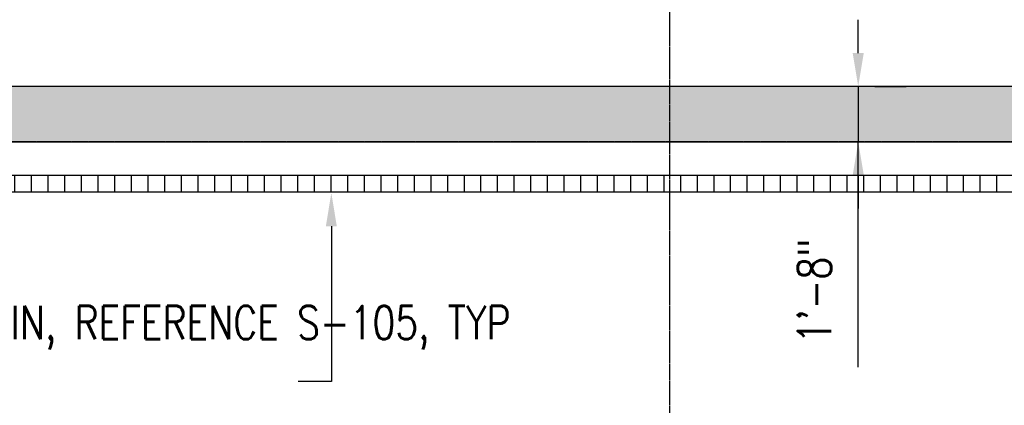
# Model space of a CAD drawing. Header units: inches. Extents: x -304 to 19841, y 463 to 1957.
# Tile 45 of 60: x 1166 to 1521, y 1398 to 1537. Entities that reach past the tile are written whole.
import ezdxf
from ezdxf import colors
from ezdxf.entities.mleader import LeaderData, LeaderLine
from ezdxf.math import Vec2, Vec3

# ---------------------------------------------------------------- set-up
doc = ezdxf.new("R2010")
doc.units = ezdxf.units.IN
doc.header["$MEASUREMENT"] = 0
doc.linetypes.add('CENTER2', pattern=[1.125, 0.75, -0.125, 0.125, -0.125])
doc.linetypes.add('Grid Line 1_2_', pattern=[0.875, 0.5, -0.125, 0.125, -0.125])
for name, color, linetype in [('A-WALL', 4, 'Continuous'), ('A-WALL-PATT', 8, 'Continuous'), ('S-ANNO-DIMS', 1, 'Continuous'), ('S-ANNO-NOTE', 2, 'Continuous'), ('S-GRID', 1, 'CENTER2')]:
    doc.layers.add(name, color=color, linetype=linetype)
doc.styles.add('Annotative', font='romans.shx', dxfattribs={"width": 0.8, "height": 0.125})
doc.dimstyles.new('Annotative', dxfattribs={"dimscale": 0, "dimtxt": 0.125, "dimasz": 0.125, "dimexe": 0.18, "dimexo": 0.0625, "dimgap": 0.09, "dimtad": 1, "dimdec": 3, "dimzin": 3, "dimdsep": 46, "dimlunit": 4, "dimtxsty": 'Annotative', "dimcen": 0.09, "dimclrt": 2, "dimazin": 2, "dimtfac": 1, "dimtdec": 3, "dimtmove": 1, "dimatfit": 0, "dimfxl": 1, "dimtfill": 1, "dimfrac": 2, "dimtolj": 1, "dimtzin": 0, "dimarcsym": 0})
pattern_1 = [(90, (0, 0), (-6, 4e-16), [])]

# ---------------------------------------------------------------- blocks, each defined once
blk = doc.blocks.new('*D38')
at = {"layer": 'Defpoints', "color": 0, "transparency": 16777216}
for p in [(1468, 1513.21), (1468, 1493.21), (1468, 1493.21)]:
    blk.add_point(p, dxfattribs=at)
at = {"layer": 'S-ANNO-DIMS', "color": 0, "lineweight": -2, "transparency": 16777216}
for p, q in [((1468, 1525.21), (1468, 1537.21)), ((1468, 1513.21), (1468, 1493.21)), ((1468, 1513.21), (1468, 1493.21)), ((1474, 1513.21), (1485.28, 1513.21)), ((1468, 1412.12), (1468, 1493.21)), ((1474, 1493.21), (1485.28, 1493.21)), ((1468, 1481.21), (1468, 1469.21))]:
    blk.add_line(p, q, dxfattribs=at)
at = {"layer": 'S-ANNO-DIMS', "color": 0, "transparency": 16777216}
for points in [[(1466, 1525.21), (1470, 1525.21), (1468, 1513.21)], [(1466, 1481.21), (1470, 1481.21), (1468, 1493.21)]]:
    blk.add_solid(points, dxfattribs=at)
at = {"layer": 'S-ANNO-DIMS', "color": 2, "transparency": 16777216, "insert": (1452.22, 1439.5), "char_height": 12, "attachment_point": 5, "rotation": 90, "style": 'Annotative', "bg_fill": 3, "box_fill_scale": 1.25, "bg_fill_color": 256, "bg_fill_true_color": 13158600, "bg_fill_transparency": 0}
blk.add_mtext('\\A1;1\'-8"', dxfattribs=at)
blk = doc.blocks.new('A$C53388742')
at = {"layer": 'A-WALL-PATT', "lineweight": -3}
h = blk.add_hatch(dxfattribs=at)
h.set_pattern_fill('FP_1', color=256, style=0, pattern_type=2)
h.set_pattern_definition(pattern_1)
h.paths.add_polyline_path([(261.08, 1475.16), (1201.08, 1475.16), (1201.08, 1481.16), (261.08, 1481.16)])
h = blk.add_hatch(dxfattribs=at)
h.set_pattern_fill('FP_1', color=256, style=0, pattern_type=2)
h.set_pattern_definition(pattern_1)
h.paths.add_polyline_path([(2141.08, 1475.16), (2141.08, 1481.16), (1201.08, 1481.16), (1201.08, 1475.16), (1223.59, 1475.16)])
for p, q in [((2141.08, 1481.16), (261.08, 1481.16)), ((2141.08, 1475.16), (261.08, 1475.16))]:
    blk.add_line(p, q, dxfattribs=at)

msp = doc.modelspace()

# ---------------------------------------------------------------- hatches: boundary and pattern name
at = {"layer": 'A-WALL-PATT', "lineweight": -3}
h = msp.add_hatch(dxfattribs=at)
h.set_pattern_fill('AR-CONC', color=8, scale=4, style=0)
h.set_pattern_definition([(50, (197.95, 842.81), (28.6904, -2.51009), [3, -33]), (355, (197.95, 842.81), (-5.55005, 30.0877), [2.4, -26.4]), (100.4514, (200.342, 842.6), (23.14035, 27.5776), [2.5496, -28.0457]), (46.1842, (197.95, 850.81), (42.68965, -6.62077), [4.5, -49.5]), (96.6356, (201.51, 850.26), (37.3865, 38.96474), [3.8244, -42.06855]), (351.1842, (197.95, 850.81), (37.3865, 38.96474), [3.6, -39.6]), (21, (201.95, 848.81), (23.87628, -16.10476), [3, -33]), (326, (201.95, 848.81), (9.7326, 29.006), [2.4, -26.4]), (71.4514, (203.94, 847.468), (33.6089, 12.90125), [2.5496, -28.0457]), (37.5, (197.951, 842.81), (0.486394, 13.315754), [0, -26.08, 0, -26.8, 0, -26.5]), (7.5, (197.951, 842.81), (10.52278, 15.77647), [0, -15.28, 0, -25.48, 0, -10.1]), (327.5, (189.031, 842.81), (21.352897, -0.902195), [0, -10, 0, -31.2, 0, -41.4]), (317.5, (185.031, 842.81), (23.32745, 4.0042), [0, -13, 0, -20.72, 0, -29.4])])
h.paths.add_polyline_path([(201.0774, 851.2059), (140.0774, 851.2025), (140.0774, 833.2093), (171.0774, 833.2127), (171.0774, 836.2059), (172.5774, 836.2059), (172.5774, 837.2059), (199.5774, 837.2059), (199.5774, 836.2059), (201.0774, 836.2059)])
h.paths.add_polyline_path([(193.0774, 861.622), (181.0774, 861.622), (181.0774, 851.2059), (193.0774, 851.2059)])
h.paths.add_polyline_path([(193.0774, 893.2059), (181.0774, 893.2059), (181.0774, 861.622), (193.0774, 861.622)])
h.paths.add_polyline_path([(193.0774, 1097.2059), (11.0774, 1097.2059), (11.0774, 893.2059), (23.0774, 893.2059), (23.0774, 1085.2059), (181.0774, 1085.2059), (181.0774, 893.2059), (193.0774, 893.2059)])
h.paths.add_polyline_path([(23.0774, 893.2059), (11.0774, 893.2059), (11.0774, 861.622), (23.0774, 861.622)])
h.paths.add_polyline_path([(23.0774, 861.622), (11.0774, 861.622), (11.0774, 851.2059), (23.0774, 851.2059)])
h.paths.add_polyline_path([(64.0774, 851.2059), (11.0774, 851.2059), (-159.1311, 851.2059), (-159.1311, 833.2127), (64.0774, 833.2127)])
edge = h.paths.add_edge_path()
edge.add_line((-159.1311, 851.2059), (-197.8781, 851.2059))
edge.add_arc((-185.9831, 849.622), 12, 172.414924, 180)
edge.add_line((-197.9831, 849.622), (-197.9831, 833.2059))
edge.add_line((-197.9831, 833.2059), (-159.1311, 833.2059))
edge.add_line((-159.1311, 833.2059), (-159.1311, 851.2059))
edge = h.paths.add_edge_path()
edge.add_arc((-185.9831, 849.622), 12, 172.414924, 180, ccw=False)
edge.add_line((-197.8781, 851.2059), (-285.9226, 851.2059))
edge.add_line((-285.9226, 851.2059), (-285.9226, 833.2059))
edge.add_line((-285.9226, 833.2059), (-197.9831, 833.2059))
edge.add_line((-197.9831, 833.2059), (-197.9831, 849.622))
h.paths.add_polyline_path([(2262.0774, 851.2059), (2201.0774, 851.2059), (2201.0774, 832.9579), (2262.0774, 832.9579)])
h.paths.add_polyline_path([(2221.0774, 1085.2059), (2379.0774, 1085.2059), (2379.0774, 851.2059), (2391.0774, 851.2059), (2391.0774, 1097.2059), (2209.0774, 1097.2059), (2209.0774, 851.2059), (2221.0774, 851.2059)])
h.paths.add_polyline_path([(2435.0774, 851.2059), (2338.0774, 851.2059), (2338.0774, 833.2127), (2435.0774, 833.2059)])
h.paths.add_polyline_path([(2505.4361, 851.2059), (2468.0203, 851.2059), (2468.0203, 849.4139), (2459.0203, 846.4139), (2477.0203, 840.4139), (2468.0203, 837.4139), (2468.0203, 833.2059), (2505.4361, 833.2059)])
h.paths.add_polyline_path([(2173.0774, 1513.2059), (229.0461, 1513.2059), (229.0461, 1132.5316), (229.0461, 947.2059), (249.0774, 947.2059), (249.0774, 1132.5316), (249.0774, 1493.2059), (2153.0774, 1493.2059), (2153.0774, 947.2059), (2173.0774, 947.2059), (2173.0774, 1121.1577)])
h.paths.add_polyline_path([(249.0774, 947.2059), (229.0461, 947.2059), (229.0461, 929.2059), (229.0461, 893.2059), (249.0774, 893.2059)])
h.paths.add_polyline_path([(2173.0774, 947.2059), (2153.0774, 947.2059), (2153.0774, 893.2059), (2173.0774, 893.2059)])

# ---------------------------------------------------------------- linework, layer by layer
at = {"layer": 'A-WALL', "lineweight": -3}
for p, q in [((2173.0774, 1513.2059), (229.0461, 1513.2059)), ((249.0774, 1493.2059), (2153.0774, 1493.2059))]:
    msp.add_line(p, q, dxfattribs=at)
at = {"layer": 'S-GRID', "linetype": 'Grid Line 1_2_', "lineweight": -3}
for p, q in [((1400.0774, 820.1184), (1400.0774, 1751.9327)), ((2229.5745, 1493.2059), (-261.1174, 1493.2059))]:
    msp.add_line(p, q, dxfattribs=at)

# ---------------------------------------------------------------- next in the draw order: dimensions: what is measured, and where the dimension line sits
at = {"layer": 'S-ANNO-DIMS'}
dim = msp.add_linear_dim(base=(1468, 1493.2059), p1=(1468, 1513.2059), p2=(1468, 1493.2059), angle=90, dimstyle='Annotative', override={"dimpost": '\\X'}, dxfattribs=at)
dim.commit()
dim.dimension.update_dxf_attribs({"geometry": '*D38', "text_midpoint": (1500.4226, 1439.5), "dimtype": 160})

# ---------------------------------------------------------------- next in the draw order: block references
at = {"lineweight": -3}
msp.add_blockref('A$C53388742', (0, 0), dxfattribs=at)

# ---------------------------------------------------------------- next in the draw order: leaders
at = {"layer": 'S-ANNO-NOTE'}
ml = msp.add_multileader_mtext('Standard', dxfattribs=at)
ml.set_content('INSIDE FACE OF WALL', color=256, style='Annotative')
ml.set_leader_properties(color=1, linetype='ByLayer', lineweight=-1)
ml.build(insert=Vec2(0, 0))
ml.multileader.update_dxf_attribs({"text_right_attachment_type": 3, "dogleg_length": 0.125, "arrow_head_size": 12, "scale": 96})
ctx = ml.context
ctx.base_point, ctx.scale, ctx.char_height, ctx.arrow_head_size, ctx.landing_gap_size, ctx.plane_origin = Vec3(-124.5228, 1561.8907), 96, 12, 12, 8.64, Vec3(-196.7454, 1593.1438)
ctx.right_attachment = 3
notes = []
notes.append((ctx, [(1, (1, 1, 0), (-136.5228, 1561.8907), (1, 0), 12, [(0, [(-136.5228, 1493.2059)], 0, [])])]))
ctx.mtext.insert, ctx.mtext.width, ctx.mtext.flow_direction = Vec3(-115.8828, 1567.8907), 91.337374, 5
at = {"layer": 'S-ANNO-NOTE', "lineweight": -3}
ml = msp.add_multileader_mtext('Standard', dxfattribs=at)
ml.set_content('TRENCH DRAIN, REFERENCE S-105, TYP', color=256, style='Annotative')
ml.set_leader_properties(color=1, linetype='ByLayer', lineweight=-1)
ml.build(insert=Vec2(0, 0))
ml.multileader.update_dxf_attribs({"text_right_attachment_type": 3, "dogleg_length": 0.125, "arrow_head_size": 12, "scale": 96})
ctx = ml.context
ctx.base_point, ctx.scale, ctx.char_height, ctx.arrow_head_size, ctx.landing_gap_size, ctx.plane_origin = Vec3(1072.7714, 1427), 96, 12, 12, 8.64, Vec3(1364.0645, 1428.5077)
ctx.right_attachment = 3
notes.append((ctx, [(0, (1, 1, 0), (1278.0514, 1407), (-1, 0), 12, [(0, [(1278.0514, 1474.85)], 0, [])])]))
ctx.mtext.insert, ctx.mtext.width, ctx.mtext.flow_direction = Vec3(1081.4114, 1434.1429), 195.412893, 5
for ctx, leaders in notes:
    for number, flags, end, landing, length, lines in leaders:
        leader = LeaderData()
        leader.index, (leader.has_last_leader_line, leader.has_dogleg_vector, leader.attachment_direction) = number, flags
        leader.last_leader_point, leader.dogleg_vector, leader.dogleg_length = Vec3(end), Vec3(landing), length
        for number, points, colour, breaks in lines:
            line = LeaderLine()
            line.index, line.vertices, line.color, line.breaks = number, Vec3.list(points), colors.encode_raw_color(colour), breaks
            leader.lines.append(line)
        ctx.leaders.append(leader)

doc.saveas('drawing.dxf')
